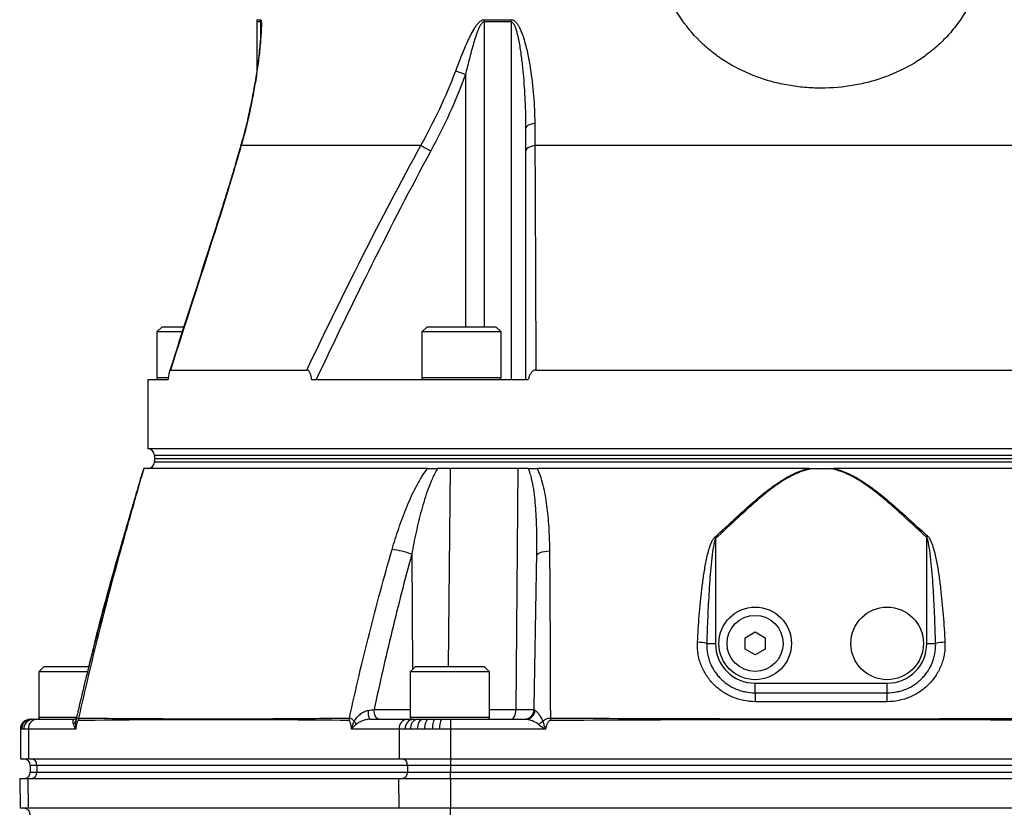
# Model space of a CAD drawing. Header units: millimetres. Extents: x 51 to 3958, y 1087 to 2585.
# Tile 4 of 10: x 1762 to 2060, y 1419 to 1658. Entities that reach past the tile are written whole.
import ezdxf

# ---------------------------------------------------------------- set-up
doc = ezdxf.new("R2010")
doc.units = ezdxf.units.MM

msp = doc.modelspace()

# ---------------------------------------------------------------- linework, layer by layer
at = {"color": 7, "linetype": 'Continuous', "lineweight": 25}
for p, q in [((1833.55, 1657.2), (1833.55, 1642.38)), ((1910.61, 1657.2), (1902.42, 1657.2)), ((1902.45, 1657.9), (1910.64, 1657.9)), ((1910.61, 1657.2), (1910.61, 1548.82)), ((1883.3, 1619.78), (1828.87, 1619.78)), ((2091.26, 1619.78), (1917.84, 1619.78)), ((1804.88, 1564.82), (1803.28, 1563.22)), ((1803.28, 1563.22), (1803.28, 1549.42)), ((1810.94, 1563.22), (1803.28, 1563.22)), ((1804.88, 1564.82), (1811.47, 1564.82)), ((1885.17, 1564.82), (1883.57, 1563.22)), ((1883.57, 1563.22), (1883.57, 1549.42)), ((1907.57, 1563.22), (1883.57, 1563.22)), ((1885.17, 1564.82), (1905.97, 1564.82)), ((1907.57, 1563.22), (1905.97, 1564.82)), ((1907.57, 1549.42), (1907.57, 1563.22)), ((1807.42, 1551.68), (1848.73, 1551.68)), ((1918.12, 1551.68), (2090.99, 1551.68)), ((1800.55, 1548.82), (1800.55, 1527.82)), ((1800.55, 1548.82), (1806.72, 1548.82)), ((1850.2, 1548.82), (1915.8, 1548.82)), ((2208.55, 1527.82), (1800.55, 1527.82)), ((1802.55, 1525.82), (1802.55, 1524.82)), ((1802.55, 1524.82), (1802.55, 1523.82)), ((1802.55, 1524.82), (2206.55, 1524.82)), ((1892.15, 1521.82), (1888.37, 1521.82)), ((1912.62, 1521.82), (1892.15, 1521.82)), ((1912.62, 1521.82), (1912.05, 1448.77)), ((1915.89, 1521.82), (1912.62, 1521.82)), ((2002.15, 1521.82), (2007.01, 1521.82)), ((1972.55, 1500.59), (1972.55, 1468.77)), ((2036.55, 1468.77), (2036.55, 1500.97)), ((1981.55, 1470.55), (1984.55, 1472.29)), ((1981.55, 1467.09), (1981.55, 1470.55)), ((1984.55, 1472.29), (1987.55, 1470.55)), ((1987.55, 1470.55), (1987.55, 1467.09)), ((1984.55, 1465.36), (1981.55, 1467.09)), ((1987.55, 1467.09), (1984.55, 1465.36)), ((1769.15, 1461.82), (1767.55, 1460.22)), ((1769.15, 1461.82), (1774.35, 1461.82)), ((1774.35, 1461.82), (1782.7, 1461.82)), ((1881.65, 1461.82), (1880.05, 1460.22)), ((1881.65, 1461.82), (1897.25, 1461.82)), ((1897.25, 1461.82), (1902.45, 1461.82)), ((1904.05, 1460.22), (1902.45, 1461.82)), ((1767.55, 1460.22), (1767.55, 1446.42)), ((1773.55, 1460.22), (1767.55, 1460.22)), ((1782.34, 1460.22), (1773.55, 1460.22)), ((1880.05, 1460.22), (1880.05, 1446.42)), ((1898.05, 1460.22), (1880.05, 1460.22)), ((1904.05, 1460.22), (1898.05, 1460.22)), ((1904.05, 1446.42), (1904.05, 1460.22)), ((1984.55, 1456.77), (2024.55, 1456.77)), ((1984.55, 1453.83), (1984.55, 1456.77)), ((2024.55, 1453.83), (2024.55, 1456.77)), ((1912.05, 1448.77), (1917.59, 1448.77)), ((1764.96, 1445.82), (1765, 1445.82)), ((1765, 1445.82), (1765.3, 1445.82)), ((1765.3, 1445.82), (1765.82, 1445.82)), ((1765.82, 1445.82), (1766.97, 1445.82)), ((1766.97, 1445.82), (1778.4, 1445.82)), ((1867.85, 1445.82), (1879.27, 1445.82)), ((1879.27, 1445.82), (1880.86, 1445.82)), ((1880.86, 1445.82), (1882.19, 1445.82)), ((1882.19, 1445.82), (1883.88, 1445.82)), ((1883.88, 1445.82), (1885.67, 1445.82)), ((1885.67, 1445.82), (1887.66, 1445.82)), ((1887.66, 1445.82), (1889.52, 1445.82)), ((1889.52, 1445.82), (1892.26, 1445.82)), ((1892.26, 1445.82), (1892.26, 1442.82)), ((1892.26, 1445.82), (1915.1, 1445.82)), ((1922.51, 1446.19), (1922.52, 1445.44)), ((2004.55, 1445.96), (2004.55, 1445.68)), ((1761.96, 1442.82), (1761.96, 1433.82)), ((1762.37, 1442.82), (1762.01, 1442.82)), ((1762.99, 1442.82), (1762.37, 1442.82)), ((1764.38, 1442.82), (1762.99, 1442.82)), ((1764.38, 1442.82), (1764.38, 1433.82)), ((1778.74, 1442.82), (1764.38, 1442.82)), ((1876.67, 1442.82), (1862.3, 1442.82)), ((1876.67, 1442.82), (1876.67, 1433.82)), ((1878.57, 1442.82), (1876.67, 1442.82)), ((1880.18, 1442.82), (1878.57, 1442.82)), ((1882.21, 1442.82), (1880.18, 1442.82)), ((1884.35, 1442.82), (1882.21, 1442.82)), ((1886.74, 1442.82), (1884.35, 1442.82)), ((1888.97, 1442.82), (1886.74, 1442.82)), ((1892.26, 1442.82), (1888.97, 1442.82)), ((1921, 1442.82), (1892.26, 1442.82)), ((1892.26, 1442.82), (1892.26, 1433.82)), ((1761.96, 1433.82), (1764.38, 1433.82)), ((1764.38, 1433.82), (1876.67, 1433.82)), ((1764.96, 1431.82), (1764.96, 1429.82)), ((1879.27, 1431.82), (1766.97, 1431.82)), ((1766.97, 1431.82), (1766.97, 1429.82)), ((1876.67, 1433.82), (1892.26, 1433.82)), ((1892.26, 1431.82), (1879.27, 1431.82)), ((1879.27, 1431.82), (1879.27, 1429.82)), ((1892.26, 1433.82), (2116.85, 1433.82)), ((1892.26, 1433.82), (1892.26, 1431.82)), ((2116.85, 1431.82), (1892.26, 1431.82)), ((1892.26, 1431.82), (1892.26, 1429.82)), ((1766.97, 1429.82), (1879.27, 1429.82)), ((1879.27, 1429.82), (1892.26, 1429.82)), ((1892.26, 1427.82), (1892.26, 1429.82)), ((1892.26, 1429.82), (2116.85, 1429.82)), ((1761.75, 1427.82), (1761.91, 1418.82)), ((1761.75, 1427.82), (1764.19, 1427.82)), ((1764.19, 1427.82), (1764.33, 1418.82)), ((1764.19, 1427.82), (1876.49, 1427.82)), ((1876.49, 1427.82), (1876.63, 1418.82)), ((1876.49, 1427.82), (1892.26, 1427.82)), ((1892.26, 1427.82), (1892.26, 1418.82)), ((1892.26, 1427.82), (2116.85, 1427.82)), ((1764.33, 1418.82), (1761.91, 1418.82)), ((1876.63, 1418.82), (1764.33, 1418.82)), ((1892.26, 1418.82), (1876.63, 1418.82)), ((2116.85, 1418.82), (1892.26, 1418.82)), ((1892.26, 1416.82), (1892.26, 1418.82))]:
    msp.add_line(p, q, dxfattribs=at)
at = {"color": 1, "linetype": 'Continuous', "lineweight": 25}
for p, q in [((1834.73, 1657.2), (1833.55, 1657.2)), ((1833.6, 1657.9), (1834.78, 1657.9)), ((1834.73, 1657.2), (1834.73, 1652.72)), ((1902.42, 1657.2), (1902.42, 1564.82)), ((1896.79, 1641.3), (1896.79, 1564.82)), ((1803.28, 1549.42), (1806.69, 1549.42)), ((1883.57, 1549.42), (1907.57, 1549.42)), ((2004.55, 1525.82), (1802.55, 1525.82)), ((2206.55, 1525.82), (2004.55, 1525.82)), ((1802.55, 1523.82), (2206.55, 1523.82)), ((1892.15, 1521.82), (1891.58, 1461.82)), ((1880.5, 1495.83), (1880.8, 1460.97)), ((1869.11, 1448.77), (1880.05, 1448.77)), ((1904.05, 1448.77), (1912.05, 1448.77)), ((1767.55, 1446.42), (1773.55, 1446.42)), ((1773.55, 1446.42), (1778.99, 1446.42)), ((1880.05, 1446.42), (1898.05, 1446.42)), ((1898.05, 1446.42), (1904.05, 1446.42)), ((1762.01, 1442.82), (1761.96, 1442.82)), ((1766.97, 1431.82), (1764.96, 1431.82)), ((1764.96, 1429.82), (1766.97, 1429.82))]:
    msp.add_line(p, q, dxfattribs=at)
at = {"color": 7, "linetype": 'Continuous', "lineweight": 25, "flags": 128}
for points in [[(1917.79, 1626.48), (1917.21, 1626.36), (1916.69, 1626.22), (1916.23, 1626.05), (1915.84, 1625.87), (1915.53, 1625.66), (1915.3, 1625.45), (1915.16, 1625.23), (1915.12, 1625)], [(1917.84, 1619.78), (1917.26, 1619.65), (1916.72, 1619.49), (1916.25, 1619.3), (1915.85, 1619.1), (1915.53, 1618.87), (1915.3, 1618.63), (1915.16, 1618.38), (1915.12, 1618.13)], [(1918.4, 1495.46), (1918.48, 1495.71), (1918.69, 1495.96), (1919.03, 1496.18), (1919.49, 1496.39), (1920.06, 1496.57), (1920.73, 1496.71), (1921.46, 1496.82), (1922.26, 1496.88)], [(1870.61, 1445.82), (1870.32, 1445.88), (1870.05, 1446.05), (1869.79, 1446.32), (1869.56, 1446.68), (1869.38, 1447.13), (1869.24, 1447.64), (1869.15, 1448.19), (1869.11, 1448.77)], [(1910.7, 1445.82), (1910.96, 1445.88), (1911.21, 1446.05), (1911.44, 1446.32), (1911.65, 1446.68), (1911.82, 1447.13), (1911.94, 1447.64), (1912.02, 1448.19), (1912.05, 1448.77)], [(1883.88, 1445.82), (1883.56, 1445.76), (1883.24, 1445.59), (1882.95, 1445.32), (1882.7, 1444.94), (1882.49, 1444.49), (1882.33, 1443.97), (1882.24, 1443.41), (1882.21, 1442.82)], [(1885.67, 1445.82), (1885.41, 1445.76), (1885.17, 1445.59), (1884.94, 1445.32), (1884.74, 1444.94), (1884.57, 1444.49), (1884.45, 1443.97), (1884.38, 1443.41), (1884.35, 1442.82)], [(1887.66, 1445.82), (1887.48, 1445.76), (1887.31, 1445.59), (1887.15, 1445.32), (1887.01, 1444.94), (1886.9, 1444.49), (1886.81, 1443.97), (1886.76, 1443.41), (1886.74, 1442.82)]]:
    msp.add_lwpolyline(points, dxfattribs=at)
at = {"color": 1, "linetype": 'Continuous', "lineweight": 25, "flags": 128}
for points in [[(1828.87, 1619.78), (1828.73, 1619.63), (1828.66, 1619.51)], [(1820.85, 1593.43), (1820.69, 1593.35), (1820.67, 1593.31)], [(1792.04, 1496.76), (1792.09, 1496.82), (1792.27, 1496.88)], [(1792.05, 1497.13), (1792.05, 1497.09), (1792.11, 1496.97)]]:
    msp.add_lwpolyline(points, dxfattribs=at)
at = {"color": 7, "linetype": 'Continuous', "lineweight": 25}
for centre, radius in [((1984.55, 1468.82), 11), ((2024.55, 1468.82), 11), ((1984.55, 1468.82), 8.5)]:
    msp.add_circle(centre, radius, dxfattribs=at)
for centre, radius, start, end in [((1838.55, 1657.2), 5, 171.9901, 180), ((1839.76, 1657.2), 5.03, 172.0446, 180.0002), ((1910.74, 1657.2), 8.32, 175.2048, 180.006), ((1919.66, 1657.2), 9.05, 175.5885, 180.006), ((2007.66, 1945.85), 324.1, 249.4439, 249.9971), ((1990.78, 1811.78), 220.03, 240.7599, 241.6518), ((1803.88, 1549.42), 0.6, 180, 270), ((1884.17, 1549.42), 0.6, 180, 270), ((1906.97, 1549.42), 0.6, 270, 0), ((1800.55, 1525.82), 2, 0, 90), ((1800.55, 1523.82), 2, 270, 0), ((1788.67, 1330.98), 250.17, 42.6886, 42.792), ((2222.92, 1331.37), 251.99, 137.5927, 137.6956), ((1871.72, 1472.55), 24.88, 69.3562, 83.4408), ((1966.7, 1455.68), 13.5, 76.3414, 88.3653), ((1972.24, 1564.34), 95.57, 268.5921, 270.1901), ((1984.55, 1468.77), 12, 180, 270), ((2024.55, 1468.77), 12, 270, 0), ((2036.88, 1563.43), 94.66, 269.8044, 271.4246), ((2042.4, 1455.71), 13.47, 91.5218, 103.6062), ((2124.52, 1451.64), 139.99, 179.1037, 180.1994), ((1875.3, 1451.64), 149.27, 359.8116, 0.8406), ((1871.45, 1447.91), 4.16, 171.737, 210.1335), ((1914.59, 1448.82), 3, 270, 359), ((1915.02, 1448.71), 2.89, 271.6032, 355.8782), ((1764.96, 1442.82), 3, 90, 180), ((1765, 1442.83), 3, 90.068, 180.0678), ((1765.33, 1442.86), 2.97, 90.6572, 180.6424), ((1765.91, 1442.91), 2.92, 91.7378, 181.6383), ((1767.19, 1443.01), 2.82, 94.4019, 183.8113), ((1768.15, 1446.42), 0.6, 180, 270), ((1777.29, 1445.67), 1.49, 299.3551, 342.7576), ((1782.94, 1445.45), 3.44, 167.4627, 180.1837), ((1823.98, 1445.68), 3.46, 175.3023, 180.0025), ((1864.98, 1445.44), 3.44, 167.4059, 179.858), ((1859.57, 1441.71), 4.95, 32.4016, 45.1736), ((1879.49, 1443.01), 2.82, 94.4019, 183.8113), ((1881.27, 1443.14), 2.72, 98.8192, 186.6935), ((1880.65, 1446.42), 0.6, 180, 270), ((1882.8, 1443.23), 2.66, 103.3455, 188.913), ((1893.49, 1443.55), 4.58, 150.1953, 189.1141), ((1903.45, 1446.42), 0.6, 270, 0), ((1916.13, 1450.25), 6.46, 294.4903, 308.9991), ((1762.96, 1431.82), 2, 0, 90), ((1765.1, 1431.95), 1.88, 356.1887, 85.5981), ((1877.39, 1431.95), 1.88, 356.1887, 85.5981), ((1762.96, 1429.82), 2, 270, 0), ((1765.1, 1429.7), 1.88, 274.4019, 3.8113), ((1877.39, 1429.7), 1.88, 274.4019, 3.8113), ((1762.96, 1416.82), 2, 0, 90)]:
    msp.add_arc(centre, radius, start, end, dxfattribs=at)
for points, knots in [([(2055.18, 1685.77), (2055.18, 1682.4), (2054.85, 1679.1), (2053.91, 1674.24), (2053.51, 1672.64), (2052.79, 1670.26), (2052.53, 1669.47), (2051.98, 1667.92), (2051.69, 1667.16), (2050.12, 1663.4), (2048.58, 1660.56), (2046.28, 1657.22), (2045.8, 1656.57), (2044.82, 1655.29), (2044.31, 1654.67), (2042.74, 1652.84), (2041.64, 1651.69), (2039.3, 1649.5), (2038.08, 1648.47), (2036.15, 1647.01), (2035.49, 1646.53), (2034.15, 1645.62), (2033.47, 1645.18), (2030.02, 1643.08), (2027.1, 1641.69), (2023.26, 1640.27), (2022.48, 1640), (2020.9, 1639.5), (2020.1, 1639.27), (2017.7, 1638.63), (2016.09, 1638.28), (2011.21, 1637.43), (2007.91, 1637.15), (2002.87, 1637.15), (2001.2, 1637.22), (1997.9, 1637.5), (1996.26, 1637.72), (1993.01, 1638.28), (1991.4, 1638.63), (1989, 1639.27), (1988.2, 1639.51), (1986.62, 1640.01), (1985.84, 1640.27), (1982, 1641.69), (1979.09, 1643.09), (1975.64, 1645.18), (1974.96, 1645.62), (1973.62, 1646.53), (1972.96, 1647), (1971.03, 1648.47), (1969.8, 1649.5), (1966.31, 1652.78), (1964.23, 1655.19), (1961.92, 1658.53), (1961.48, 1659.21), (1960.63, 1660.59), (1960.22, 1661.29), (1959.07, 1663.42), (1958.37, 1664.88), (1957.12, 1667.88), (1956.57, 1669.42), (1955.85, 1671.78), (1955.64, 1672.58), (1955.23, 1674.2), (1955.05, 1675.01), (1954.25, 1679.09), (1953.93, 1682.4), (1953.93, 1685.77)], [0, 0, 0, 0, 0.0625, 0.0625, 0.09375, 0.09375, 0.109375, 0.109375, 0.125, 0.125, 0.1875, 0.1875, 0.203125, 0.203125, 0.21875, 0.21875, 0.25, 0.25, 0.28125, 0.28125, 0.296875, 0.296875, 0.3125, 0.3125, 0.375, 0.375, 0.390625, 0.390625, 0.40625, 0.40625, 0.4375, 0.4375, 0.5, 0.5, 0.53125, 0.53125, 0.5625, 0.5625, 0.59375, 0.59375, 0.609375, 0.609375, 0.625, 0.625, 0.6875, 0.6875, 0.703125, 0.703125, 0.71875, 0.71875, 0.75, 0.75, 0.8125, 0.8125, 0.828125, 0.828125, 0.84375, 0.84375, 0.875, 0.875, 0.90625, 0.90625, 0.921875, 0.921875, 0.9375, 0.9375, 1, 1, 1, 1]), ([(1834.86, 1655.75), (1834.86, 1655.75), (1834.86, 1655.61), (1834.85, 1655.09), (1834.82, 1654.15), (1834.74, 1652.77), (1834.59, 1650.88), (1834.34, 1648.31), (1833.92, 1644.82), (1833.28, 1640.31), (1832.34, 1634.85), (1831.09, 1628.89), (1829.86, 1623.73), (1828.94, 1620.56), (1828.64, 1619.51)], [0, 0, 0, 0, 0.00023, 0.024204, 0.056029, 0.092728, 0.152645, 0.221032, 0.306558, 0.439059, 0.587141, 0.745545, 0.915652, 1, 1, 1, 1]), ([(1834.78, 1657.9), (1834.8, 1657.9), (1834.83, 1657.87), (1834.87, 1657.78), (1834.89, 1657.7), (1834.93, 1657.43), (1834.95, 1657.19), (1834.97, 1656.62), (1834.97, 1656.3), (1834.95, 1655.63), (1834.94, 1655.28), (1834.9, 1654.19), (1834.85, 1653.41), (1834.74, 1651.84), (1834.68, 1651.04), (1834.45, 1648.62), (1834.27, 1646.96), (1833.85, 1643.63), (1833.61, 1641.94), (1833.08, 1638.55), (1832.78, 1636.85), (1832.15, 1633.44), (1831.8, 1631.73), (1830.69, 1626.61), (1829.84, 1623.2), (1828.87, 1619.78)], [0, 0, 0, 0, 0.015625, 0.015625, 0.03125, 0.03125, 0.0625, 0.0625, 0.09375, 0.09375, 0.125, 0.125, 0.1875, 0.1875, 0.25, 0.25, 0.375, 0.375, 0.5, 0.5, 0.625, 0.625, 0.75, 0.75, 1, 1, 1, 1]), ([(1893.86, 1642.39), (1894.41, 1643.84), (1894.96, 1645.28), (1896.1, 1648.14), (1896.69, 1649.56), (1897.63, 1651.66), (1897.95, 1652.35), (1898.63, 1653.72), (1898.99, 1654.39), (1899.58, 1655.37), (1899.78, 1655.69), (1900.22, 1656.31), (1900.45, 1656.61), (1900.95, 1657.16), (1901.22, 1657.4), (1901.66, 1657.68), (1901.81, 1657.76), (1902.12, 1657.87), (1902.29, 1657.9), (1902.45, 1657.9)], [0, 0, 0, 0, 0.25, 0.25, 0.5, 0.5, 0.625, 0.625, 0.75, 0.75, 0.8125, 0.8125, 0.875, 0.875, 0.9375, 0.9375, 0.96875, 0.96875, 1, 1, 1, 1]), ([(1902.42, 1657.2), (1902.34, 1657.2), (1902.27, 1657.19), (1902.12, 1657.13), (1902.06, 1657.09), (1901.86, 1656.95), (1901.74, 1656.82), (1901.42, 1656.42), (1901.25, 1656.11), (1900.92, 1655.48), (1900.78, 1655.15), (1900.5, 1654.48), (1900.37, 1654.15), (1900.01, 1653.13), (1899.78, 1652.45), (1899.36, 1651.08), (1899.16, 1650.39), (1898.57, 1648.31), (1898.2, 1646.91), (1897.48, 1644.11), (1897.14, 1642.71), (1896.79, 1641.3)], [0, 0, 0, 0, 0.015625, 0.015625, 0.03125, 0.03125, 0.0625, 0.0625, 0.125, 0.125, 0.1875, 0.1875, 0.25, 0.25, 0.375, 0.375, 0.5, 0.5, 0.75, 0.75, 1, 1, 1, 1]), ([(1915.12, 1625), (1915.12, 1627.77), (1915.05, 1630.54), (1914.8, 1636.07), (1914.62, 1638.84), (1914.23, 1642.98), (1914.09, 1644.36), (1913.75, 1647.11), (1913.55, 1648.49), (1913.21, 1650.53), (1913.09, 1651.21), (1912.81, 1652.56), (1912.66, 1653.23), (1912.39, 1654.23), (1912.3, 1654.56), (1912.08, 1655.21), (1911.97, 1655.53), (1911.77, 1655.99), (1911.7, 1656.14), (1911.54, 1656.43), (1911.46, 1656.57), (1911.26, 1656.83), (1911.16, 1656.95), (1910.91, 1657.14), (1910.76, 1657.2), (1910.61, 1657.2)], [0, 0, 0, 0, 0.25, 0.25, 0.5, 0.5, 0.625, 0.625, 0.75, 0.75, 0.8125, 0.8125, 0.875, 0.875, 0.90625, 0.90625, 0.9375, 0.9375, 0.953125, 0.953125, 0.96875, 0.96875, 0.984375, 0.984375, 1, 1, 1, 1]), ([(1910.64, 1657.9), (1910.8, 1657.9), (1910.95, 1657.87), (1911.25, 1657.78), (1911.39, 1657.71), (1911.79, 1657.45), (1912.02, 1657.22), (1912.44, 1656.71), (1912.63, 1656.44), (1912.97, 1655.86), (1913.13, 1655.56), (1913.58, 1654.63), (1913.83, 1653.99), (1914.29, 1652.69), (1914.49, 1652.03), (1915.07, 1650.03), (1915.39, 1648.67), (1915.97, 1645.92), (1916.21, 1644.54), (1916.87, 1640.4), (1917.19, 1637.62), (1917.64, 1632.06), (1917.77, 1629.27), (1917.79, 1626.48)], [0, 0, 0, 0, 0.015625, 0.015625, 0.03125, 0.03125, 0.0625, 0.0625, 0.09375, 0.09375, 0.125, 0.125, 0.1875, 0.1875, 0.25, 0.25, 0.375, 0.375, 0.5, 0.5, 0.75, 0.75, 1, 1, 1, 1]), ([(1883.3, 1619.78), (1885.32, 1623.42), (1887.23, 1627.12), (1890.76, 1634.66), (1892.39, 1638.49), (1893.86, 1642.39)], [0, 0, 0, 0, 0.5, 0.5, 1, 1, 1, 1]), ([(1896.79, 1641.3), (1895.34, 1637.31), (1893.72, 1633.38), (1890.22, 1625.66), (1888.32, 1621.87), (1886.3, 1618.13)], [0, 0, 0, 0, 0.5, 0.5, 1, 1, 1, 1]), ([(1828.87, 1619.78), (1828.25, 1617.61), (1827.62, 1615.44), (1826.33, 1611.07), (1825.68, 1608.88), (1823.67, 1602.29), (1822.28, 1597.87), (1820.85, 1593.43)], [0, 0, 0, 0, 0.25, 0.25, 0.5, 0.5, 1, 1, 1, 1]), ([(1848.73, 1551.68), (1854.21, 1563.18), (1859.79, 1574.61), (1871.28, 1597.33), (1877.18, 1608.62), (1883.3, 1619.78)], [0, 0, 0, 0, 0.5, 0.5, 1, 1, 1, 1]), ([(1828.67, 1619.51), (1828.65, 1619.46), (1828.13, 1617.62), (1826.92, 1613.49), (1825.03, 1607.16), (1822.9, 1600.28), (1821.42, 1595.67), (1820.67, 1593.31)], [0, 0, 0, 0, 0.0051949, 0.2151721, 0.4760873, 0.7329457, 1, 1, 1, 1]), ([(1886.3, 1618.13), (1880.16, 1606.76), (1874.24, 1595.27), (1862.71, 1572.15), (1857.1, 1560.51), (1851.59, 1548.82)], [0, 0, 0, 0, 0.5, 0.5, 1, 1, 1, 1]), ([(1820.68, 1593.31), (1817.48, 1583.43), (1812.95, 1569.4), (1808.45, 1555.36), (1807.12, 1551.21)], [0, 0, 0, 0, 0.704759, 1, 1, 1, 1]), ([(1807.42, 1551.68), (1807.37, 1551.68), (1807.33, 1551.66), (1807.24, 1551.55), (1807.2, 1551.47), (1807.13, 1551.28), (1807.09, 1551.17), (1807.03, 1550.93), (1807, 1550.8), (1806.92, 1550.39), (1806.87, 1550.09), (1806.79, 1549.47), (1806.75, 1549.15), (1806.72, 1548.82)], [0, 0, 0, 0, 0.125, 0.125, 0.25, 0.25, 0.375, 0.375, 0.5, 0.5, 0.75, 0.75, 1, 1, 1, 1]), ([(1850.2, 1548.82), (1850.16, 1549.15), (1850.11, 1549.47), (1849.97, 1550.09), (1849.88, 1550.4), (1849.66, 1550.96), (1849.52, 1551.21), (1849.25, 1551.49), (1849.15, 1551.56), (1848.95, 1551.66), (1848.84, 1551.68), (1848.73, 1551.68)], [0, 0, 0, 0, 0.25, 0.25, 0.5, 0.5, 0.75, 0.75, 0.875, 0.875, 1, 1, 1, 1]), ([(1918.12, 1551.68), (1917.96, 1551.68), (1917.81, 1551.66), (1917.51, 1551.55), (1917.37, 1551.48), (1917.11, 1551.29), (1916.99, 1551.18), (1916.77, 1550.93), (1916.68, 1550.8), (1916.4, 1550.39), (1916.26, 1550.09), (1916, 1549.47), (1915.89, 1549.15), (1915.8, 1548.82)], [0, 0, 0, 0, 0.125, 0.125, 0.25, 0.25, 0.375, 0.375, 0.5, 0.5, 0.75, 0.75, 1, 1, 1, 1]), ([(1799.3, 1521.82), (1799.28, 1521.77), (1799.1, 1521.17), (1798.69, 1519.77), (1798.01, 1517.46), (1797.18, 1514.61), (1796.18, 1511.16), (1795.01, 1507.1), (1793.65, 1502.36), (1792.64, 1498.84), (1792.09, 1496.91), (1792.04, 1496.76)], [0, 0, 0, 0, 0.007255, 0.084884, 0.180175, 0.301021, 0.432202, 0.593218, 0.777949, 0.982725, 1, 1, 1, 1]), ([(1799.29, 1521.84), (1799.21, 1521.59), (1798.95, 1520.74), (1798.43, 1519.01), (1797.7, 1516.56), (1796.81, 1513.56), (1795.76, 1509.95), (1794.53, 1505.71), (1793.27, 1501.34), (1792.42, 1498.42), (1792.05, 1497.13)], [0, 0, 0, 0, 0.0359732, 0.1195597, 0.2248817, 0.3474908, 0.4873662, 0.6592019, 0.8506608, 1, 1, 1, 1]), ([(1799.34, 1521.82), (1799.2, 1521.36), (1799.06, 1520.89), (1798.79, 1519.94), (1798.64, 1519.45), (1798.22, 1517.98), (1797.93, 1516.98), (1797.06, 1513.94), (1796.47, 1511.87), (1795.29, 1507.66), (1794.69, 1505.53), (1793.48, 1501.22), (1792.88, 1499.06), (1792.27, 1496.88)], [0, 0, 0, 0, 0.0625, 0.0625, 0.125, 0.125, 0.25, 0.25, 0.5, 0.5, 0.75, 0.75, 1, 1, 1, 1]), ([(1885.29, 1521.82), (1881.56, 1521.82), (1871.39, 1521.82), (1855.88, 1521.82), (1839.79, 1521.82), (1830.63, 1521.82), (1822.33, 1521.82), (1814.86, 1521.82), (1806.34, 1521.82), (1801.58, 1521.82), (1799.81, 1521.82), (1799.34, 1521.82)], [0.2647155, 0.2647155, 0.2647155, 0.2647155, 0.2754884, 0.2947701, 0.3140517, 0.3333333, 0.3333333, 0.352615, 0.3718966, 0.3911782, 0.4010822, 0.4010822, 0.4010822, 0.4010822]), ([(1874.57, 1497.27), (1875.19, 1499.41), (1875.85, 1501.54), (1876.93, 1504.71), (1877.3, 1505.77), (1878.08, 1507.87), (1878.49, 1508.92), (1879.76, 1512.04), (1880.68, 1514.08), (1882.24, 1517.08), (1882.79, 1518.06), (1883.97, 1519.99), (1884.6, 1520.93), (1885.29, 1521.82)], [0, 0, 0, 0, 0.25, 0.25, 0.375, 0.375, 0.5, 0.5, 0.75, 0.75, 0.875, 0.875, 1, 1, 1, 1]), ([(1888.37, 1521.82), (1888.06, 1521.34), (1887.78, 1520.85), (1887.24, 1519.84), (1887, 1519.32), (1886.29, 1517.76), (1885.87, 1516.7), (1885.08, 1514.56), (1884.73, 1513.48), (1884.05, 1511.31), (1883.74, 1510.21), (1882.85, 1506.92), (1882.32, 1504.71), (1881.35, 1500.28), (1880.9, 1498.06), (1880.5, 1495.83)], [0, 0, 0, 0, 0.0625, 0.0625, 0.125, 0.125, 0.25, 0.25, 0.375, 0.375, 0.5, 0.5, 0.75, 0.75, 1, 1, 1, 1]), ([(1885.29, 1521.82), (1885.74, 1521.82), (1886.24, 1521.82), (1887.27, 1521.82), (1887.82, 1521.82), (1888.37, 1521.82)], [0, 0, 0, 0, 0.5, 0.5, 1, 1, 1, 1]), ([(1918.4, 1495.46), (1918.44, 1497.72), (1918.45, 1499.97), (1918.37, 1504.46), (1918.29, 1506.7), (1918.07, 1510.04), (1917.98, 1511.15), (1917.76, 1513.35), (1917.63, 1514.44), (1917.3, 1516.62), (1917.1, 1517.69), (1916.72, 1519.28), (1916.59, 1519.8), (1916.27, 1520.83), (1916.09, 1521.33), (1915.89, 1521.82)], [0, 0, 0, 0, 0.25, 0.25, 0.5, 0.5, 0.625, 0.625, 0.75, 0.75, 0.875, 0.875, 0.9375, 0.9375, 1, 1, 1, 1]), ([(1915.89, 1521.82), (1916.26, 1521.82), (1916.67, 1521.82), (1917.55, 1521.82), (1918.03, 1521.82), (1918.54, 1521.82)], [0, 0, 0, 0, 0.5, 0.5, 1, 1, 1, 1]), ([(1918.54, 1521.82), (1918.97, 1520.91), (1919.33, 1519.95), (1919.95, 1517.99), (1920.21, 1516.99), (1920.9, 1513.96), (1921.24, 1511.88), (1921.62, 1508.71), (1921.73, 1507.65), (1921.92, 1505.51), (1921.99, 1504.44), (1922.17, 1501.22), (1922.24, 1499.06), (1922.26, 1496.88)], [0, 0, 0, 0, 0.125, 0.125, 0.25, 0.25, 0.5, 0.5, 0.625, 0.625, 0.75, 0.75, 1, 1, 1, 1]), ([(2000.84, 1521.82), (1993.54, 1521.82), (1977.88, 1521.82), (1954.19, 1521.82), (1934.11, 1521.82), (1922.44, 1521.82), (1918.54, 1521.82)], [0.1690691, 0.1690691, 0.1690691, 0.1690691, 0.1859483, 0.20522992, 0.22451155, 0.23441549, 0.23441549, 0.23441549, 0.23441549]), ([(1972.25, 1500.92), (1974.44, 1502.93), (1976.62, 1504.96), (1981, 1508.99), (1983.21, 1510.99), (1986.62, 1513.86), (1987.77, 1514.79), (1990.15, 1516.59), (1991.37, 1517.45), (1993.27, 1518.64), (1993.92, 1519.03), (1995.24, 1519.75), (1995.91, 1520.08), (1997.95, 1521), (1999.36, 1521.5), (2000.84, 1521.82)], [0, 0, 0, 0, 0.25, 0.25, 0.5, 0.5, 0.625, 0.625, 0.75, 0.75, 0.8125, 0.8125, 0.875, 0.875, 1, 1, 1, 1]), ([(2002.15, 1521.82), (2001.37, 1521.71), (2000.61, 1521.54), (1999.12, 1521.12), (1998.39, 1520.86), (1996.96, 1520.28), (1996.26, 1519.96), (1994.89, 1519.25), (1994.21, 1518.87), (1992.22, 1517.67), (1990.96, 1516.79), (1988.5, 1514.95), (1987.31, 1513.99), (1984.97, 1512.01), (1983.82, 1511), (1981.54, 1508.95), (1980.41, 1507.91), (1977.04, 1504.78), (1974.81, 1502.67), (1972.55, 1500.59)], [0, 0, 0, 0, 0.0625, 0.0625, 0.125, 0.125, 0.1875, 0.1875, 0.25, 0.25, 0.375, 0.375, 0.5, 0.5, 0.625, 0.625, 0.75, 0.75, 1, 1, 1, 1]), ([(2000.84, 1521.82), (2001, 1521.82), (2001.16, 1521.82), (2001.32, 1521.82), (2001.6, 1521.82), (2001.87, 1521.82), (2002.15, 1521.82)], [0, 0, 0, 0, 0.00047674, 0.00047674, 0.00047674, 0.001300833, 0.001300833, 0.001300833, 0.001300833]), ([(2036.55, 1500.97), (2034.29, 1503.03), (2032.06, 1505.1), (2028.67, 1508.19), (2027.54, 1509.21), (2025.25, 1511.24), (2024.09, 1512.23), (2021.74, 1514.18), (2020.54, 1515.12), (2018.09, 1516.92), (2016.83, 1517.78), (2014.86, 1518.94), (2014.2, 1519.31), (2012.82, 1520.01), (2012.13, 1520.32), (2010, 1521.17), (2008.54, 1521.6), (2007.01, 1521.82)], [0, 0, 0, 0, 0.25, 0.25, 0.375, 0.375, 0.5, 0.5, 0.625, 0.625, 0.75, 0.75, 0.8125, 0.8125, 0.875, 0.875, 1, 1, 1, 1]), ([(2007.01, 1521.82), (2007.17, 1521.82), (2007.32, 1521.82), (2007.48, 1521.82), (2007.76, 1521.82), (2008.04, 1521.82), (2008.32, 1521.82)], [0, 0, 0, 0, 0.000470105, 0.000470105, 0.000470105, 0.001309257, 0.001309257, 0.001309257, 0.001309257]), ([(2008.32, 1521.82), (2009.78, 1521.5), (2011.18, 1521.02), (2013.21, 1520.12), (2013.88, 1519.79), (2015.19, 1519.09), (2015.83, 1518.71), (2017.71, 1517.55), (2018.92, 1516.72), (2021.29, 1514.96), (2022.45, 1514.05), (2024.74, 1512.16), (2025.86, 1511.2), (2028.08, 1509.25), (2029.19, 1508.26), (2032.48, 1505.29), (2034.66, 1503.29), (2036.86, 1501.31)], [0, 0, 0, 0, 0.125, 0.125, 0.1875, 0.1875, 0.25, 0.25, 0.375, 0.375, 0.5, 0.5, 0.625, 0.625, 0.75, 0.75, 1, 1, 1, 1]), ([(2090.52, 1521.82), (2086.28, 1521.82), (2074.25, 1521.82), (2053.77, 1521.82), (2030.46, 1521.82), (2015.21, 1521.82), (2008.32, 1521.82)], [0.09804881, 0.09804881, 0.09804881, 0.09804881, 0.10882178, 0.12810341, 0.14738504, 0.1633143, 0.1633143, 0.1633143, 0.1633143]), ([(1967.09, 1469.17), (1967.23, 1471.87), (1967.4, 1474.56), (1967.84, 1479.93), (1968.1, 1482.62), (1968.58, 1486.63), (1968.75, 1487.97), (1969.15, 1490.64), (1969.37, 1491.97), (1969.76, 1493.96), (1969.9, 1494.62), (1970.2, 1495.94), (1970.37, 1496.6), (1970.74, 1497.9), (1970.95, 1498.54), (1971.33, 1499.49), (1971.48, 1499.8), (1971.72, 1500.25), (1971.81, 1500.4), (1972.01, 1500.67), (1972.12, 1500.81), (1972.25, 1500.92)], [0, 0, 0, 0, 0.25, 0.25, 0.5, 0.5, 0.625, 0.625, 0.75, 0.75, 0.8125, 0.8125, 0.875, 0.875, 0.9375, 0.9375, 0.96875, 0.96875, 0.984375, 0.984375, 1, 1, 1, 1]), ([(1972.55, 1500.59), (1972.47, 1500.44), (1972.41, 1500.29), (1972.31, 1499.97), (1972.26, 1499.81), (1972.13, 1499.33), (1972.06, 1499), (1971.87, 1498.02), (1971.77, 1497.36), (1971.49, 1495.38), (1971.34, 1494.05), (1971.08, 1491.4), (1970.97, 1490.07), (1970.77, 1487.42), (1970.67, 1486.09), (1970.43, 1482.1), (1970.29, 1479.44), (1970.06, 1474.12), (1969.97, 1471.46), (1969.89, 1468.8)], [0, 0, 0, 0, 0.015625, 0.015625, 0.03125, 0.03125, 0.0625, 0.0625, 0.125, 0.125, 0.25, 0.25, 0.375, 0.375, 0.5, 0.5, 0.75, 0.75, 1, 1, 1, 1]), ([(2039.23, 1468.8), (2039.15, 1471.49), (2039.06, 1474.19), (2038.83, 1479.57), (2038.7, 1482.26), (2038.45, 1486.3), (2038.36, 1487.64), (2038.15, 1490.33), (2038.04, 1491.67), (2037.78, 1494.36), (2037.63, 1495.7), (2037.35, 1497.7), (2037.25, 1498.37), (2037.05, 1499.36), (2036.98, 1499.69), (2036.85, 1500.18), (2036.8, 1500.34), (2036.7, 1500.66), (2036.64, 1500.82), (2036.55, 1500.97)], [0, 0, 0, 0, 0.25, 0.25, 0.5, 0.5, 0.625, 0.625, 0.75, 0.75, 0.875, 0.875, 0.9375, 0.9375, 0.96875, 0.96875, 0.984375, 0.984375, 1, 1, 1, 1]), ([(2036.86, 1501.31), (2036.99, 1501.19), (2037.1, 1501.06), (2037.3, 1500.77), (2037.39, 1500.63), (2037.64, 1500.18), (2037.78, 1499.86), (2038.17, 1498.91), (2038.38, 1498.26), (2038.76, 1496.94), (2038.92, 1496.28), (2039.23, 1494.94), (2039.37, 1494.27), (2039.76, 1492.26), (2039.98, 1490.91), (2040.38, 1488.21), (2040.56, 1486.85), (2041.04, 1482.78), (2041.3, 1480.06), (2041.73, 1474.62), (2041.9, 1471.9), (2042.04, 1469.17)], [0, 0, 0, 0, 0.015625, 0.015625, 0.03125, 0.03125, 0.0625, 0.0625, 0.125, 0.125, 0.1875, 0.1875, 0.25, 0.25, 0.375, 0.375, 0.5, 0.5, 0.75, 0.75, 1, 1, 1, 1]), ([(1792.03, 1496.76), (1791.84, 1496.09), (1790.26, 1490.71), (1787.43, 1480.37), (1783.54, 1465.37), (1780.64, 1453.57), (1779.06, 1446.7), (1778.71, 1445.17)], [0, 0, 0, 0, 0.039468, 0.316301, 0.604206, 0.911387, 1, 1, 1, 1]), ([(1792.27, 1496.88), (1789.92, 1488.52), (1787.71, 1480.11), (1783.5, 1463.2), (1781.5, 1454.71), (1779.59, 1446.19)], [0, 0, 0, 0, 0.5, 0.5, 1, 1, 1, 1]), ([(1792.03, 1497.14), (1791.88, 1496.61), (1790.41, 1491.62), (1787.75, 1481.95), (1784.79, 1470.71), (1783.16, 1463.92), (1782.65, 1461.82)], [0, 0, 0, 0, 0.046032, 0.427473, 0.823422, 1, 1, 1, 1]), ([(1861.62, 1446.19), (1863.53, 1454.78), (1865.54, 1463.34), (1869.84, 1480.38), (1872.12, 1488.85), (1874.57, 1497.27)], [0, 0, 0, 0, 0.5, 0.5, 1, 1, 1, 1]), ([(1880.5, 1495.83), (1878.38, 1488.06), (1876.39, 1480.25), (1872.61, 1464.56), (1870.82, 1456.68), (1869.11, 1448.77)], [0, 0, 0, 0, 0.5, 0.5, 1, 1, 1, 1]), ([(1917.59, 1448.77), (1917.72, 1456.61), (1917.86, 1464.42), (1918.13, 1479.99), (1918.27, 1487.74), (1918.4, 1495.46)], [0, 0, 0, 0, 0.5, 0.5, 1, 1, 1, 1]), ([(1922.26, 1496.88), (1922.33, 1488.52), (1922.38, 1480.11), (1922.47, 1463.2), (1922.5, 1454.71), (1922.51, 1446.19)], [0, 0, 0, 0, 0.5, 0.5, 1, 1, 1, 1]), ([(1984.54, 1451.15), (1983.35, 1451.16), (1982.19, 1451.28), (1980.47, 1451.63), (1979.9, 1451.77), (1978.78, 1452.12), (1978.22, 1452.32), (1976.6, 1453.01), (1975.58, 1453.56), (1974.13, 1454.54), (1973.66, 1454.9), (1972.75, 1455.65), (1972.32, 1456.05), (1971.5, 1456.89), (1971.11, 1457.33), (1970.38, 1458.25), (1970.04, 1458.73), (1969.1, 1460.2), (1968.58, 1461.23), (1967.95, 1462.87), (1967.77, 1463.43), (1967.47, 1464.55), (1967.23, 1465.69), (1967.11, 1466.84), (1967.05, 1468), (1967.05, 1468.59), (1967.09, 1469.17)], [0, 0, 0, 0, 0.125, 0.125, 0.1875, 0.1875, 0.25, 0.25, 0.375, 0.375, 0.4375, 0.4375, 0.5, 0.5, 0.5625, 0.5625, 0.625, 0.625, 0.75, 0.75, 0.8125, 0.8125, 0.875, 0.9375, 0.9375, 1, 1, 1, 1]), ([(1969.89, 1468.8), (1969.87, 1468.31), (1969.88, 1467.82), (1969.94, 1466.85), (1970.06, 1465.88), (1970.27, 1464.94), (1970.53, 1464), (1970.68, 1463.53), (1971.22, 1462.17), (1971.66, 1461.31), (1972.45, 1460.09), (1972.74, 1459.69), (1973.36, 1458.92), (1974.01, 1458.19), (1974.73, 1457.53), (1975.49, 1456.91), (1975.88, 1456.61), (1977.09, 1455.8), (1977.95, 1455.34), (1979.3, 1454.78), (1979.77, 1454.61), (1980.7, 1454.33), (1981.17, 1454.21), (1982.6, 1453.93), (1983.57, 1453.83), (1984.55, 1453.83)], [0, 0, 0, 0, 0.0625, 0.0625, 0.125, 0.1875, 0.1875, 0.25, 0.25, 0.375, 0.375, 0.4375, 0.4375, 0.5, 0.5625, 0.5625, 0.625, 0.625, 0.75, 0.75, 0.8125, 0.8125, 0.875, 0.875, 1, 1, 1, 1]), ([(2024.55, 1453.83), (2025.54, 1453.83), (2026.51, 1453.93), (2027.94, 1454.21), (2028.41, 1454.33), (2029.35, 1454.61), (2029.81, 1454.78), (2031.17, 1455.34), (2032.02, 1455.8), (2033.23, 1456.62), (2033.63, 1456.91), (2034.38, 1457.54), (2034.74, 1457.87), (2035.43, 1458.56), (2035.76, 1458.93), (2036.37, 1459.69), (2036.66, 1460.09), (2037.45, 1461.31), (2037.89, 1462.17), (2038.43, 1463.54), (2038.59, 1464), (2038.85, 1464.94), (2038.95, 1465.41), (2039.11, 1466.36), (2039.17, 1466.84), (2039.24, 1467.82), (2039.25, 1468.31), (2039.23, 1468.8)], [0, 0, 0, 0, 0.125, 0.125, 0.1875, 0.1875, 0.25, 0.25, 0.375, 0.375, 0.4375, 0.4375, 0.5, 0.5, 0.5625, 0.5625, 0.625, 0.625, 0.75, 0.75, 0.8125, 0.8125, 0.875, 0.875, 0.9375, 0.9375, 1, 1, 1, 1]), ([(2042.04, 1469.17), (2042.07, 1468.58), (2042.07, 1468), (2042.01, 1466.83), (2041.95, 1466.25), (2041.77, 1465.11), (2041.65, 1464.55), (2041.35, 1463.42), (2041.17, 1462.87), (2040.54, 1461.22), (2040.01, 1460.19), (2039.07, 1458.72), (2038.73, 1458.25), (2038, 1457.33), (2037.61, 1456.89), (2036.79, 1456.05), (2036.36, 1455.65), (2035.45, 1454.89), (2034.98, 1454.54), (2033.53, 1453.55), (2032.51, 1453), (2030.88, 1452.32), (2030.32, 1452.11), (2029.2, 1451.77), (2028.63, 1451.62), (2026.92, 1451.27), (2025.75, 1451.15), (2024.57, 1451.15)], [0, 0, 0, 0, 0.0625, 0.0625, 0.125, 0.125, 0.1875, 0.1875, 0.25, 0.25, 0.375, 0.375, 0.4375, 0.4375, 0.5, 0.5, 0.5625, 0.5625, 0.625, 0.625, 0.75, 0.75, 0.8125, 0.8125, 0.875, 0.875, 1, 1, 1, 1]), ([(1863.06, 1445.22), (1863.3, 1445.62), (1863.57, 1445.99), (1864.17, 1446.69), (1864.51, 1447.01), (1865.04, 1447.45), (1865.22, 1447.59), (1865.61, 1447.85), (1865.81, 1447.97), (1866.22, 1448.18), (1866.44, 1448.27), (1866.87, 1448.42), (1867.1, 1448.48), (1867.33, 1448.51)], [0, 0, 0, 0, 0.25, 0.25, 0.5, 0.5, 0.625, 0.625, 0.75, 0.75, 0.875, 0.875, 1, 1, 1, 1]), ([(1917.9, 1448.5), (1917.98, 1448.47), (1918.07, 1448.42), (1918.25, 1448.27), (1918.35, 1448.17), (1918.64, 1447.86), (1918.85, 1447.6), (1919.16, 1447.16), (1919.27, 1447), (1919.47, 1446.68), (1919.57, 1446.52), (1919.86, 1446), (1920.05, 1445.63), (1920.19, 1445.23)], [0, 0, 0, 0, 0.125, 0.125, 0.25, 0.25, 0.5, 0.5, 0.625, 0.625, 0.75, 0.75, 1, 1, 1, 1]), ([(1778.02, 1444.37), (1778.01, 1444.49), (1778, 1444.6), (1777.97, 1444.79), (1777.96, 1444.88), (1777.93, 1445.12), (1777.92, 1445.27), (1777.95, 1445.51), (1777.99, 1445.62), (1778.09, 1445.73), (1778.14, 1445.76), (1778.25, 1445.81), (1778.31, 1445.82), (1778.4, 1445.82)], [0, 0, 0, 0, 0.125, 0.125, 0.25, 0.25, 0.5, 0.5, 0.75, 0.75, 0.875, 0.875, 1, 1, 1, 1]), ([(1778.02, 1444.37), (1778.05, 1444.1), (1778.14, 1443.84), (1778.32, 1443.45), (1778.4, 1443.32), (1778.56, 1443.07), (1778.65, 1442.94), (1778.74, 1442.82)], [0, 0, 0, 0, 0.5, 0.5, 0.75, 0.75, 1, 1, 1, 1]), ([(1778.94, 1446.08), (1778.87, 1446.02), (1778.74, 1445.89), (1778.41, 1445.82), (1778.42, 1445.82), (1778.42, 1445.82)], [0, 0, 0, 0, 0.4312576, 0.888191, 1, 1, 1, 1]), ([(1778.72, 1445.23), (1778.63, 1444.85), (1778.61, 1444.46), (1778.62, 1443.85), (1778.64, 1443.64), (1778.68, 1443.23), (1778.71, 1443.03), (1778.74, 1442.82)], [0, 0, 0, 0, 0.5, 0.5, 0.75, 0.75, 1, 1, 1, 1]), ([(1778.72, 1445.23), (1778.79, 1445.51), (1778.9, 1445.75), (1779.19, 1446.1), (1779.37, 1446.2), (1779.59, 1446.19)], [0, 0, 0, 0, 0.5, 0.5, 1, 1, 1, 1]), ([(1779.51, 1445.44), (1779.44, 1445.44), (1779.37, 1445.38), (1779.27, 1445.22), (1779.22, 1445.12), (1779.14, 1444.91), (1779.11, 1444.8), (1779.04, 1444.56), (1779.01, 1444.45), (1778.93, 1444.08), (1778.89, 1443.84), (1778.81, 1443.33), (1778.78, 1443.08), (1778.74, 1442.82)], [0, 0, 0, 0, 0.125, 0.125, 0.25, 0.25, 0.375, 0.375, 0.5, 0.5, 0.75, 0.75, 1, 1, 1, 1]), ([(1779.59, 1446.19), (1786.39, 1446.12), (1793.21, 1446.07), (1806.86, 1445.99), (1813.7, 1445.96), (1820.53, 1445.96)], [0, 0, 0, 0, 0.5, 0.5, 1, 1, 1, 1]), ([(1820.53, 1445.96), (1827.37, 1445.96), (1834.21, 1445.98), (1847.9, 1446.06), (1854.75, 1446.12), (1861.62, 1446.19)], [0, 0, 0, 0, 0.5, 0.5, 1, 1, 1, 1]), ([(1862.3, 1442.82), (1862.27, 1443.08), (1862.23, 1443.33), (1862.15, 1443.84), (1862.11, 1444.09), (1862, 1444.57), (1861.94, 1444.81), (1861.82, 1445.13), (1861.78, 1445.23), (1861.67, 1445.39), (1861.61, 1445.44), (1861.54, 1445.45)], [0, 0, 0, 0, 0.25, 0.25, 0.5, 0.5, 0.75, 0.75, 0.875, 0.875, 1, 1, 1, 1]), ([(1861.62, 1446.19), (1861.73, 1446.19), (1861.85, 1446.17), (1862.09, 1446.07), (1862.21, 1446), (1862.46, 1445.83), (1862.58, 1445.72), (1862.82, 1445.49), (1862.95, 1445.36), (1863.06, 1445.22)], [0, 0, 0, 0, 0.25, 0.25, 0.5, 0.5, 0.75, 0.75, 1, 1, 1, 1]), ([(1863.06, 1445.22), (1862.85, 1444.84), (1862.7, 1444.45), (1862.52, 1443.84), (1862.46, 1443.64), (1862.37, 1443.23), (1862.33, 1443.02), (1862.3, 1442.82)], [0, 0, 0, 0, 0.5, 0.5, 0.75, 0.75, 1, 1, 1, 1]), ([(1863.75, 1444.36), (1863.45, 1444.09), (1863.18, 1443.83), (1862.82, 1443.45), (1862.71, 1443.32), (1862.49, 1443.07), (1862.39, 1442.94), (1862.3, 1442.82)], [0, 0, 0, 0, 0.5, 0.5, 0.75, 0.75, 1, 1, 1, 1]), ([(1867.85, 1445.82), (1867.44, 1445.82), (1867.05, 1445.77), (1866.49, 1445.65), (1866.31, 1445.61), (1865.95, 1445.5), (1865.78, 1445.45), (1865.27, 1445.26), (1864.94, 1445.12), (1864.48, 1444.87), (1864.33, 1444.78), (1864.03, 1444.58), (1863.89, 1444.48), (1863.75, 1444.36)], [0, 0, 0, 0, 0.25, 0.25, 0.375, 0.375, 0.5, 0.5, 0.75, 0.75, 0.875, 0.875, 1, 1, 1, 1]), ([(1918.81, 1444.37), (1918.66, 1444.49), (1918.5, 1444.6), (1918.19, 1444.79), (1918.02, 1444.88), (1917.53, 1445.12), (1917.2, 1445.27), (1916.55, 1445.51), (1916.24, 1445.62), (1915.78, 1445.73), (1915.63, 1445.76), (1915.36, 1445.81), (1915.22, 1445.82), (1915.1, 1445.82)], [0, 0, 0, 0, 0.125, 0.125, 0.25, 0.25, 0.5, 0.5, 0.75, 0.75, 0.875, 0.875, 1, 1, 1, 1]), ([(1918.81, 1444.37), (1919.14, 1444.1), (1919.49, 1443.84), (1920.05, 1443.45), (1920.23, 1443.32), (1920.61, 1443.07), (1920.8, 1442.94), (1921, 1442.82)], [0, 0, 0, 0, 0.5, 0.5, 0.75, 0.75, 1, 1, 1, 1]), ([(1920.19, 1445.23), (1920.51, 1445.51), (1920.86, 1445.75), (1921.65, 1446.1), (1922.08, 1446.2), (1922.51, 1446.19)], [0, 0, 0, 0, 0.5, 0.5, 1, 1, 1, 1]), ([(1920.19, 1445.23), (1920.33, 1444.85), (1920.46, 1444.46), (1920.65, 1443.85), (1920.72, 1443.64), (1920.86, 1443.23), (1920.93, 1443.03), (1921, 1442.82)], [0, 0, 0, 0, 0.5, 0.5, 0.75, 0.75, 1, 1, 1, 1]), ([(1922.52, 1445.44), (1922.38, 1445.44), (1922.26, 1445.38), (1922.04, 1445.22), (1921.95, 1445.12), (1921.79, 1444.91), (1921.72, 1444.8), (1921.59, 1444.56), (1921.54, 1444.45), (1921.38, 1444.08), (1921.29, 1443.84), (1921.13, 1443.33), (1921.06, 1443.08), (1921, 1442.82)], [0, 0, 0, 0, 0.125, 0.125, 0.25, 0.25, 0.375, 0.375, 0.5, 0.5, 0.75, 0.75, 1, 1, 1, 1]), ([(1922.51, 1446.19), (1936.19, 1446.12), (1949.86, 1446.07), (1977.21, 1445.99), (1990.88, 1445.96), (2004.55, 1445.96)], [0, 0, 0, 0, 0.5, 0.5, 1, 1, 1, 1]), ([(2004.55, 1445.96), (2018.23, 1445.96), (2031.9, 1445.98), (2059.25, 1446.06), (2072.92, 1446.12), (2086.59, 1446.19)], [0, 0, 0, 0, 0.5, 0.5, 1, 1, 1, 1])]:
    msp.add_open_spline(points, degree=3, knots=knots, dxfattribs=at)
at = {"color": 1, "linetype": 'Continuous', "lineweight": 25}
msp.add_open_spline([(1834.86, 1655.75), (1834.86, 1655.89), (1834.87, 1656.39), (1834.84, 1656.93), (1834.77, 1657.19), (1834.74, 1657.2), (1834.73, 1657.2)], degree=3, knots=[0, 0, 0, 0, 0.178939, 0.656931, 0.913514, 1, 1, 1, 1], dxfattribs=at)
at = {"color": 7, "linetype": 'Continuous', "lineweight": 25}
for points in [[(1917.79, 1626.48), (1917.81, 1624.23), (1917.83, 1622), (1917.84, 1619.78)], [(1915.12, 1618.13), (1915.12, 1620.4), (1915.12, 1622.69), (1915.12, 1625)], [(1917.84, 1619.78), (1917.95, 1597.14), (1918.04, 1574.43), (1918.12, 1551.68)], [(1915.12, 1548.82), (1915.12, 1571.97), (1915.12, 1595.08), (1915.12, 1618.13)], [(1820.85, 1593.43), (1816.37, 1579.52), (1811.89, 1565.6), (1807.42, 1551.68)], [(1984.55, 1453.83), (1997.89, 1453.83), (2011.22, 1453.83), (2024.55, 1453.83)], [(2024.57, 1451.15), (2011.23, 1451.11), (1997.88, 1451.11), (1984.54, 1451.15)], [(1867.33, 1448.51), (1867.96, 1448.59), (1868.56, 1448.68), (1869.11, 1448.77)], [(1917.59, 1448.77), (1917.59, 1448.68), (1917.69, 1448.59), (1917.9, 1448.5)], [(1820.52, 1445.68), (1806.85, 1445.68), (1793.18, 1445.59), (1779.51, 1445.44)], [(1861.54, 1445.45), (1847.87, 1445.6), (1834.2, 1445.68), (1820.52, 1445.68)], [(2004.55, 1445.68), (1977.21, 1445.68), (1949.86, 1445.59), (1922.52, 1445.44)], [(2086.59, 1445.45), (2059.24, 1445.6), (2031.9, 1445.68), (2004.55, 1445.68)]]:
    msp.add_open_spline(points, degree=3, dxfattribs=at)

doc.saveas('drawing.dxf')
